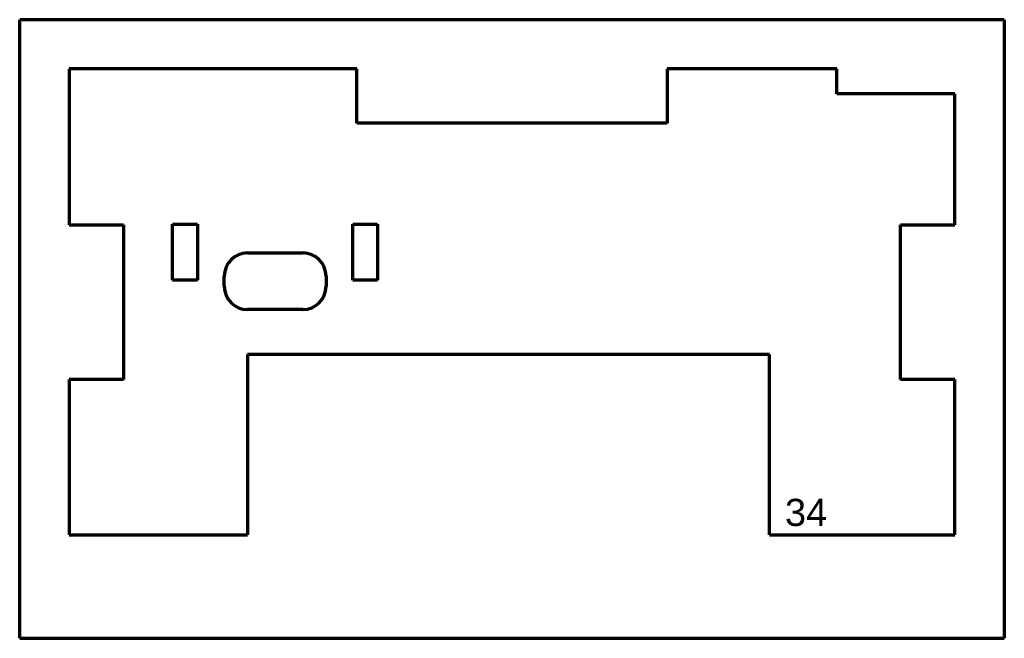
# Model space of a CAD drawing. Header units: millimetres. Extents: x 75 to 202, y 73 to 153.
import ezdxf

# ---------------------------------------------------------------- set-up
doc = ezdxf.new("R2010")
doc.units = ezdxf.units.MM
doc.layers.add('1', color=7, linetype='Continuous', true_color=0xffffff)
doc.styles.add('Arial', font='Arial')

msp = doc.modelspace()

# ---------------------------------------------------------------- linework, layer by layer
at = {"layer": '1', "color": 8, "linetype": 'Continuous', "lineweight": 70}
for p, q in [((74.948875, 73.017122), (74.948875, 152.717122)), ((201.748875, 152.717122), (74.948875, 152.717122)), ((201.748875, 152.717122), (201.748875, 73.017122)), ((74.948875, 73.017122), (201.748875, 73.017122))]:
    msp.add_line(p, q, dxfattribs=at)
at = {"layer": '1', "color": 175, "linetype": 'Continuous', "lineweight": 70}
for p, q in [((118.348875, 146.367122), (81.298875, 146.367122)), ((81.298875, 146.367122), (81.298875, 126.267122)), ((118.348875, 139.367122), (118.348875, 146.367122)), ((180.198875, 146.367122), (158.348875, 146.367122)), ((158.348875, 146.367122), (158.348875, 139.367122)), ((180.198875, 143.167122), (180.198875, 146.367122)), ((195.398875, 143.167122), (180.198875, 143.167122)), ((195.398875, 126.267122), (195.398875, 143.167122)), ((158.348875, 139.367122), (118.348875, 139.367122)), ((81.298875, 126.267122), (88.298875, 126.267122)), ((88.298875, 126.267122), (88.298875, 106.367122)), ((94.648875, 119.167122), (94.648875, 126.367122)), ((94.648875, 126.367122), (97.848875, 126.367122)), ((97.848875, 126.367122), (97.848875, 119.167122)), ((117.848875, 119.167122), (117.848875, 126.367122)), ((117.848875, 126.367122), (121.048875, 126.367122)), ((121.048875, 126.367122), (121.048875, 119.167122)), ((188.398875, 106.367122), (188.398875, 126.267122)), ((188.398875, 126.267122), (195.398875, 126.267122)), ((104.298875, 122.667122), (111.398875, 122.667122)), ((101.298875, 118.367122), (101.298875, 119.667122)), ((114.398875, 119.667122), (114.398875, 118.367122)), ((97.848875, 119.167122), (94.648875, 119.167122)), ((121.048875, 119.167122), (117.848875, 119.167122)), ((111.398875, 115.367122), (104.298875, 115.367122)), ((104.298875, 109.567122), (104.298875, 86.367122)), ((171.498875, 109.567122), (104.298875, 109.567122)), ((171.498875, 86.367122), (171.498875, 109.567122)), ((88.298875, 106.367122), (81.298875, 106.367122)), ((81.298875, 106.367122), (81.298875, 86.367122)), ((195.398875, 106.367122), (188.398875, 106.367122)), ((195.398875, 86.367122), (195.398875, 106.367122)), ((81.298875, 86.367122), (104.298875, 86.367122)), ((171.498875, 86.367122), (195.398875, 86.367122))]:
    msp.add_line(p, q, dxfattribs=at)
for centre, start, end in [((104.298875, 119.667122), 90, 180), ((111.398875, 119.667122), 0, 90), ((104.298875, 118.367122), 180, 270), ((111.398875, 118.367122), 270, 0)]:
    msp.add_arc(centre, 3, start, end, dxfattribs=at)

# ---------------------------------------------------------------- texts
at = {"layer": '1', "color": 18, "linetype": 'Continuous', "lineweight": 13, "insert": (173.503092, 87.437433), "char_height": 3.5, "attachment_point": 7, "line_spacing_factor": 1.047437, "style": 'Arial'}
msp.add_mtext('\\fArial|b0|i0;\\W1.0000;34', dxfattribs=at)

doc.saveas('drawing.dxf')
